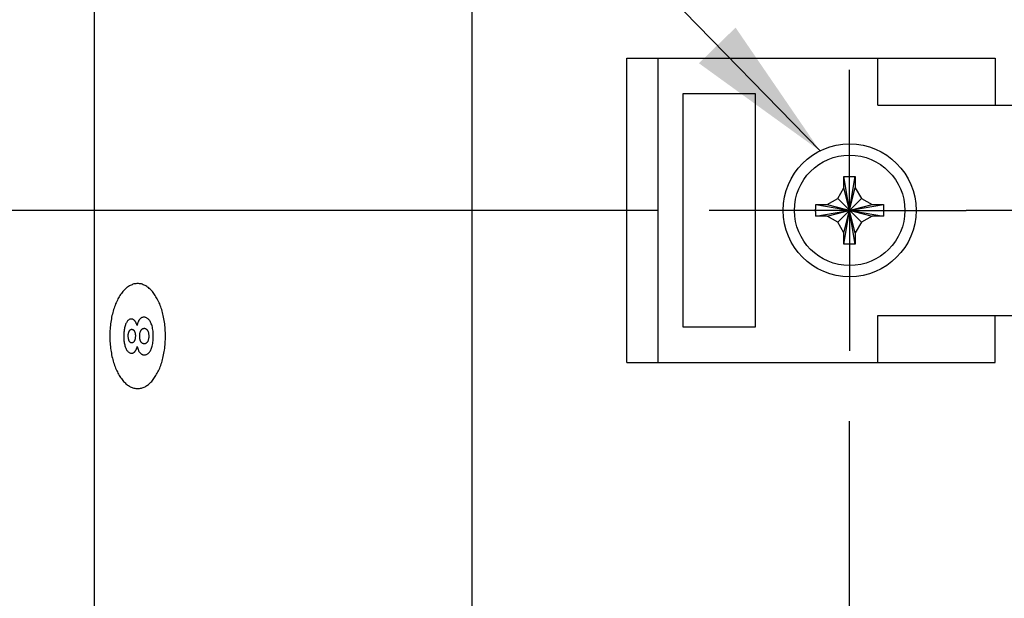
# Model space of a CAD drawing. Header units: inches. Extents: x 0 to 34, y 0 to 22.
# Tile 35 of 76: x 14.4 to 15.6, y 7.2 to 7.9. Entities that reach past the tile are written whole.
import ezdxf

# ---------------------------------------------------------------- set-up
doc = ezdxf.new("R2010")
doc.units = ezdxf.units.IN
doc.header["$LTSCALE"] = 1.87
doc.header["$MEASUREMENT"] = 0
doc.linetypes.add('CENTER', pattern=[0.6, 0.375, -0.075, 0.075, -0.075])
doc.layers.get('0').update_dxf_attribs({"linetype": 'CONTINUOUS'})
for name, color, linetype in [('DATUMCURVES', 7, 'CONTINUOUS'), ('DEFAULT_1', 7, 'CENTER'), ('DETAIL', 7, 'CONTINUOUS'), ('DIMENSIONS', 7, 'CONTINUOUS')]:
    doc.layers.add(name, color=color, linetype=linetype)
doc.styles.get("Standard").update_dxf_attribs({"font": 'txt', "width": 0.8})
doc.dimstyles.new('DIMSTYLE_3', dxfattribs={"dimtxt": 0.125, "dimasz": 0.18, "dimexe": 0.18, "dimexo": 0.0625, "dimgap": 0.09, "dimtad": 0, "dimtih": 1, "dimtoh": 1, "dimdec": 3, "dimlfac": 2, "dimzin": 4, "dimdsep": 46, "dimtxsty": 'STANDARD', "dimblk": '_FILLED', "dimblk1": '_FILLED', "dimblk2": '_FILLED', "dimcen": 0.09, "dimadec": 0, "dimazin": 0, "dimtp": 0.001, "dimtm": 0.001, "dimtfac": 1, "dimtdec": 3, "dimtofl": 0, "dimtmove": 0, "dimatfit": 3, "dimldrblk": '_FILLED', "dimfxl": 1, "dimtolj": 1, "dimtzin": 4, "dimarcsym": 0})

# ---------------------------------------------------------------- blocks, each defined once
blk = doc.blocks.new('_FILLED')
at = {"color": 0, "linetype": 'BYBLOCK'}
blk.add_solid([(0, 0), (-1, 0.1736), (-1, -0.1736)], dxfattribs=at)
blk = doc.blocks.new('*D31')
at = {"layer": 'DIMENSIONS', "color": 2, "linetype": 'CONTINUOUS'}
for p, q in [((15.1655, 7.6707), (13.5757, 7.6707)), ((13.7007, 7.6707), (13.7007, 5.7411)), ((13.7007, 3.3457), (13.7007, 5.3036)), ((15.1655, 3.3457), (13.5757, 3.3457))]:
    blk.add_line(p, q, dxfattribs=at)
at = {"layer": 'DIMENSIONS', "color": 2, "linetype": 'CONTINUOUS', "xscale": 0.18, "yscale": 0.18, "zscale": 0.18}
for p, rotation in [((13.7007, 7.6707), 90), ((13.7007, 3.3457), 270)]:
    blk.add_blockref('_FILLED', p, dxfattribs=dict(at, rotation=rotation))
at = {"layer": 'DIMENSIONS', "color": 2, "linetype": 'CONTINUOUS', "width": 0.8}
for s, p in [('8.650', (13.3007, 5.5536)), ('[', (13.3007, 5.3661)), (']', (14.0007, 5.3661)), ('219.71', (13.4007, 5.3661))]:
    blk.add_text(s, height=0.125, dxfattribs=at).set_placement(p)
blk = doc.blocks.new('FLAG_TRIANGLE_BL12', base_point=(13.6223, 8.6109))
at = {"layer": 'DETAIL', "color": 2, "linetype": 'CONTINUOUS'}
blk.add_line((15.3637, 7.7434), (13.9507, 9.1946), dxfattribs=at)
blk.add_solid([(15.2157, 7.8506), (15.3637, 7.7434), (15.2605, 7.8942)], dxfattribs=at)

msp = doc.modelspace()

# ---------------------------------------------------------------- linework, layer by layer
at = {"color": 7, "linetype": 'CONTINUOUS'}
for p, q in [((14.47667, 7.9852), (14.47667, 3.75791)), ((14.93795, 7.9852), (14.93795, 3.0312)), ((15.12742, 7.48445), (15.12742, 7.85695)), ((15.12742, 7.85695), (15.57767, 7.85695)), ((15.16588, 7.48445), (15.16588, 7.85695)), ((15.43456, 7.79945), (15.43456, 7.85695)), ((15.57767, 7.85695), (15.57767, 7.79945)), ((15.19588, 7.8132), (15.19588, 7.5282)), ((15.28488, 7.8132), (15.19588, 7.8132)), ((15.28488, 7.5282), (15.28488, 7.8132)), ((15.43456, 7.79945), (15.87542, 7.79945)), ((15.39292, 7.6982), (15.39292, 7.7116)), ((15.39294, 7.62934), (15.4069, 7.71205)), ((15.4069, 7.62934), (15.39294, 7.71205)), ((15.40692, 7.7116), (15.40692, 7.6982)), ((15.38542, 7.6852), (15.39292, 7.6982)), ((15.39292, 7.6432), (15.40692, 7.6982)), ((15.40692, 7.6432), (15.39292, 7.6982)), ((15.40692, 7.6982), (15.41442, 7.6852)), ((15.37242, 7.6777), (15.38542, 7.6852)), ((15.38542, 7.65619), (15.41442, 7.6852)), ((15.38542, 7.6852), (15.41442, 7.65619)), ((15.41442, 7.6852), (15.42742, 7.6777)), ((15.35857, 7.67767), (15.44127, 7.66372)), ((15.35857, 7.66372), (15.44127, 7.67767)), ((15.35901, 7.6777), (15.37242, 7.6777)), ((15.37242, 7.6777), (15.42742, 7.6637)), ((15.37242, 7.6637), (15.42742, 7.6777)), ((15.42742, 7.6777), (15.44083, 7.6777)), ((15.37242, 7.6637), (15.35901, 7.6637)), ((15.38542, 7.65619), (15.37242, 7.6637)), ((15.39292, 7.6432), (15.38542, 7.65619)), ((15.41442, 7.65619), (15.40692, 7.6432)), ((15.42742, 7.6637), (15.41442, 7.65619)), ((15.44083, 7.6637), (15.42742, 7.6637)), ((15.39292, 7.62979), (15.39292, 7.6432)), ((15.40692, 7.6432), (15.40692, 7.62979)), ((15.43456, 7.48445), (15.43456, 7.54195)), ((15.43456, 7.54195), (15.87542, 7.54195)), ((15.57767, 7.48445), (15.57767, 7.54195)), ((15.19588, 7.5282), (15.28488, 7.5282)), ((15.12742, 7.48445), (15.57767, 7.48445))]:
    msp.add_line(p, q, dxfattribs=at)
for radius in [0.08125, 0.0675]:
    msp.add_circle((15.39992, 7.6707), radius, dxfattribs=at)
for points, knots in [([(15.39292, 7.7116), (15.39292, 7.71168), (15.39293, 7.71183), (15.39294, 7.71198), (15.39294, 7.71205)], [0, 0, 0, 0, 0.4997501, 1, 1, 1, 1]), ([(15.39294, 7.71205), (15.39372, 7.71208), (15.39526, 7.71214), (15.39759, 7.71218), (15.39914, 7.7122), (15.39992, 7.7122)], [0, 0, 0, 0, 0.3315646, 0.6648496, 1, 1, 1, 1]), ([(15.39992, 7.7122), (15.4007, 7.7122), (15.40225, 7.71218), (15.40458, 7.71214), (15.40612, 7.71208), (15.4069, 7.71205)], [0, 0, 0, 0, 0.3350793, 0.6683532, 1, 1, 1, 1]), ([(15.4069, 7.71205), (15.4069, 7.71198), (15.40691, 7.71183), (15.40692, 7.71168), (15.40692, 7.7116)], [0, 0, 0, 0, 0.5002591, 1, 1, 1, 1]), ([(15.35857, 7.66372), (15.3585, 7.66527), (15.35841, 7.66837), (15.35841, 7.67302), (15.3585, 7.67612), (15.35857, 7.67767)], [0, 0, 0, 0, 0.332853, 0.6671471, 1, 1, 1, 1]), ([(15.35857, 7.67767), (15.35864, 7.67768), (15.35879, 7.67768), (15.35894, 7.67769), (15.35901, 7.6777)], [0, 0, 0, 0, 0.5002591, 1, 1, 1, 1]), ([(15.44083, 7.6777), (15.4409, 7.67769), (15.44105, 7.67768), (15.4412, 7.67768), (15.44127, 7.67767)], [0, 0, 0, 0, 0.4997501, 1, 1, 1, 1]), ([(15.44127, 7.67767), (15.44134, 7.67612), (15.44143, 7.67302), (15.44143, 7.66837), (15.44134, 7.66527), (15.44127, 7.66372)], [0, 0, 0, 0, 0.332853, 0.6671471, 1, 1, 1, 1]), ([(15.35901, 7.6637), (15.35894, 7.6637), (15.35879, 7.66371), (15.35864, 7.66372), (15.35857, 7.66372)], [0, 0, 0, 0, 0.4997506, 1, 1, 1, 1]), ([(15.44127, 7.66372), (15.4412, 7.66372), (15.44105, 7.66371), (15.4409, 7.6637), (15.44083, 7.6637)], [0, 0, 0, 0, 0.5001629, 1, 1, 1, 1]), ([(15.39294, 7.62934), (15.39294, 7.62942), (15.39293, 7.62957), (15.39292, 7.62972), (15.39292, 7.62979)], [0, 0, 0, 0, 0.5002591, 1, 1, 1, 1]), ([(15.39992, 7.6292), (15.39914, 7.6292), (15.39759, 7.62921), (15.39526, 7.62925), (15.39372, 7.62931), (15.39294, 7.62934)], [0, 0, 0, 0, 0.3350793, 0.6683532, 1, 1, 1, 1]), ([(15.4069, 7.62934), (15.40613, 7.62931), (15.40458, 7.62925), (15.40225, 7.62921), (15.4007, 7.6292), (15.39992, 7.6292)], [0, 0, 0, 0, 0.3315646, 0.6648496, 1, 1, 1, 1]), ([(15.40692, 7.62979), (15.40692, 7.62972), (15.40691, 7.62957), (15.4069, 7.62942), (15.4069, 7.62934)], [0, 0, 0, 0, 0.4997495, 1, 1, 1, 1])]:
    msp.add_open_spline(points, degree=3, knots=knots, dxfattribs=at)
at = {"layer": 'DATUMCURVES', "color": 40, "linetype": 'CONTINUOUS'}
for points in [[(14.51242, 7.57246, 1.34157), (14.51121, 7.57092, 1.33964), (14.51001, 7.56938, 1.33771), (14.5088, 7.56784, 1.33577)], [(14.51636, 7.57619, 1.34787), (14.51504, 7.57494, 1.34577), (14.51373, 7.5737, 1.34367), (14.51242, 7.57246, 1.34157)], [(14.52056, 7.57894, 1.35459), (14.51916, 7.57802, 1.35235), (14.51776, 7.57711, 1.35011), (14.51636, 7.57619, 1.34787)], [(14.52499, 7.58065, 1.36169), (14.52351, 7.58008, 1.35932), (14.52204, 7.57951, 1.35696), (14.52056, 7.57894, 1.35459)], [(14.52961, 7.58124, 1.36908), (14.52807, 7.58104, 1.36661), (14.52653, 7.58085, 1.36415), (14.52499, 7.58065, 1.36169)], [(14.53423, 7.58065, 1.37647), (14.53269, 7.58085, 1.37401), (14.53115, 7.58104, 1.37154), (14.52961, 7.58124, 1.36908)], [(14.53866, 7.57894, 1.38356), (14.53719, 7.57951, 1.3812), (14.53571, 7.58008, 1.37884), (14.53423, 7.58065, 1.37647)], [(14.54287, 7.57619, 1.39029), (14.54146, 7.57711, 1.38805), (14.54006, 7.57802, 1.38581), (14.53866, 7.57894, 1.38356)], [(14.5468, 7.57246, 1.39658), (14.54549, 7.5737, 1.39449), (14.54418, 7.57494, 1.39239), (14.54287, 7.57619, 1.39029)], [(14.55042, 7.56784, 1.40238), (14.54921, 7.56938, 1.40045), (14.54801, 7.57092, 1.39852), (14.5468, 7.57246, 1.39658)], [(14.50553, 7.56241, 1.33054), (14.50457, 7.56035, 1.329), (14.50361, 7.55829, 1.32746), (14.50265, 7.55623, 1.32593)], [(14.5088, 7.56784, 1.33577), (14.50771, 7.56603, 1.33403), (14.50662, 7.56422, 1.33228), (14.50553, 7.56241, 1.33054)], [(14.55369, 7.56241, 1.40762), (14.5526, 7.56422, 1.40587), (14.55151, 7.56603, 1.40413), (14.55042, 7.56784, 1.40238)], [(14.55657, 7.55623, 1.41223), (14.55561, 7.55829, 1.41069), (14.55465, 7.56035, 1.40915), (14.55369, 7.56241, 1.40762)], [(14.5002, 7.54939, 1.32201), (14.49954, 7.54692, 1.32096), (14.49888, 7.54445, 1.3199), (14.49822, 7.54197, 1.31885)], [(14.50265, 7.55623, 1.32593), (14.50183, 7.55395, 1.32462), (14.50101, 7.55167, 1.32332), (14.5002, 7.54939, 1.32201)], [(14.55902, 7.54939, 1.41614), (14.5582, 7.55167, 1.41484), (14.55739, 7.55395, 1.41353), (14.55657, 7.55623, 1.41223)], [(14.56099, 7.54197, 1.4193), (14.56034, 7.54445, 1.41825), (14.55968, 7.54692, 1.4172), (14.55902, 7.54939, 1.41614)], [(14.49822, 7.54197, 1.31885), (14.49774, 7.53933, 1.31807), (14.49725, 7.53668, 1.31729), (14.49676, 7.53404, 1.31651)], [(14.51724, 7.5354, 1.34929), (14.51692, 7.53495, 1.34877), (14.51659, 7.5345, 1.34825), (14.51627, 7.53406, 1.34772)], [(14.5183, 7.53645, 1.35097), (14.51795, 7.5361, 1.35041), (14.51759, 7.53575, 1.34985), (14.51724, 7.5354, 1.34929)], [(14.51941, 7.5372, 1.35275), (14.51904, 7.53695, 1.35216), (14.51867, 7.5367, 1.35157), (14.5183, 7.53645, 1.35097)], [(14.52057, 7.53766, 1.35461), (14.52018, 7.53751, 1.35399), (14.5198, 7.53736, 1.35337), (14.51941, 7.5372, 1.35275)], [(14.52177, 7.53781, 1.35653), (14.52137, 7.53776, 1.35589), (14.52097, 7.53771, 1.35525), (14.52057, 7.53766, 1.35461)], [(14.52251, 7.53776, 1.35772), (14.52226, 7.53778, 1.35732), (14.52202, 7.53779, 1.35693), (14.52177, 7.53781, 1.35653)], [(14.52324, 7.53761, 1.35888), (14.52299, 7.53766, 1.35849), (14.52275, 7.53771, 1.35811), (14.52251, 7.53776, 1.35772)], [(14.52394, 7.53736, 1.36), (14.5237, 7.53744, 1.35962), (14.52347, 7.53753, 1.35925), (14.52324, 7.53761, 1.35888)], [(14.52461, 7.537, 1.36108), (14.52438, 7.53712, 1.36072), (14.52416, 7.53724, 1.36036), (14.52394, 7.53736, 1.36)], [(14.52526, 7.53653, 1.36211), (14.52504, 7.53669, 1.36177), (14.52483, 7.53684, 1.36142), (14.52461, 7.537, 1.36108)], [(14.52588, 7.53596, 1.3631), (14.52567, 7.53615, 1.36277), (14.52546, 7.53634, 1.36244), (14.52526, 7.53653, 1.36211)], [(14.52646, 7.53526, 1.36404), (14.52627, 7.53549, 1.36373), (14.52607, 7.53573, 1.36341), (14.52588, 7.53596, 1.3631)], [(14.52701, 7.53446, 1.36492), (14.52683, 7.53473, 1.36463), (14.52665, 7.535, 1.36433), (14.52646, 7.53526, 1.36404)], [(14.52753, 7.53353, 1.36575), (14.52736, 7.53384, 1.36547), (14.52719, 7.53415, 1.3652), (14.52701, 7.53446, 1.36492)], [(14.53077, 7.53544, 1.37093), (14.53059, 7.53505, 1.37065), (14.53041, 7.53466, 1.37036), (14.53023, 7.53427, 1.37007)], [(14.53136, 7.53648, 1.37187), (14.53116, 7.53614, 1.37156), (14.53097, 7.53579, 1.37125), (14.53077, 7.53544, 1.37093)], [(14.532, 7.5374, 1.3729), (14.53179, 7.53709, 1.37256), (14.53157, 7.53679, 1.37222), (14.53136, 7.53648, 1.37187)], [(14.5327, 7.53818, 1.37403), (14.53247, 7.53792, 1.37365), (14.53223, 7.53766, 1.37328), (14.532, 7.5374, 1.3729)], [(14.53347, 7.53882, 1.37526), (14.53322, 7.5386, 1.37485), (14.53296, 7.53839, 1.37444), (14.5327, 7.53818, 1.37403)], [(14.53432, 7.53932, 1.37661), (14.53403, 7.53916, 1.37616), (14.53375, 7.53899, 1.37571), (14.53347, 7.53882, 1.37526)], [(14.53524, 7.53969, 1.37808), (14.53493, 7.53957, 1.37759), (14.53462, 7.53944, 1.3771), (14.53432, 7.53932, 1.37661)], [(14.53625, 7.53991, 1.3797), (14.53591, 7.53983, 1.37916), (14.53557, 7.53976, 1.37862), (14.53524, 7.53969, 1.37808)], [(14.53734, 7.53998, 1.38146), (14.53698, 7.53996, 1.38087), (14.53661, 7.53993, 1.38028), (14.53625, 7.53991, 1.3797)], [(14.53851, 7.53986, 1.38333), (14.53812, 7.5399, 1.3827), (14.53773, 7.53994, 1.38208), (14.53734, 7.53998, 1.38146)], [(14.53975, 7.5395, 1.38531), (14.53934, 7.53962, 1.38465), (14.53893, 7.53974, 1.38399), (14.53851, 7.53986, 1.38333)], [(14.54103, 7.53885, 1.38735), (14.5406, 7.53907, 1.38667), (14.54018, 7.53928, 1.38599), (14.53975, 7.5395, 1.38531)], [(14.54231, 7.53792, 1.3894), (14.54188, 7.53823, 1.38872), (14.54146, 7.53854, 1.38804), (14.54103, 7.53885, 1.38735)], [(14.54356, 7.53666, 1.3914), (14.54314, 7.53708, 1.39073), (14.54273, 7.5375, 1.39007), (14.54231, 7.53792, 1.3894)], [(14.54475, 7.53506, 1.39331), (14.54435, 7.53559, 1.39267), (14.54396, 7.53612, 1.39204), (14.54356, 7.53666, 1.3914)], [(14.54585, 7.53309, 1.39506), (14.54548, 7.53374, 1.39447), (14.54511, 7.5344, 1.39389), (14.54475, 7.53506, 1.39331)], [(14.56245, 7.53404, 1.42164), (14.56197, 7.53668, 1.42086), (14.56148, 7.53933, 1.42008), (14.56099, 7.54197, 1.4193)], [(14.49586, 7.52568, 1.31506), (14.49575, 7.52277, 1.3149), (14.49565, 7.51986, 1.31473), (14.49555, 7.51696, 1.31456)], [(14.49676, 7.53404, 1.31651), (14.49646, 7.53125, 1.31603), (14.49616, 7.52846, 1.31555), (14.49586, 7.52568, 1.31506)], [(14.51296, 7.52304, 1.34243), (14.51288, 7.52202, 1.3423), (14.51279, 7.52101, 1.34216), (14.51271, 7.52, 1.34203)], [(14.51337, 7.52581, 1.34308), (14.51323, 7.52488, 1.34287), (14.5131, 7.52396, 1.34265), (14.51296, 7.52304, 1.34243)], [(14.51392, 7.52829, 1.34396), (14.51373, 7.52746, 1.34367), (14.51355, 7.52664, 1.34338), (14.51337, 7.52581, 1.34308)], [(14.51459, 7.5305, 1.34504), (14.51436, 7.52977, 1.34468), (14.51414, 7.52903, 1.34432), (14.51392, 7.52829, 1.34396)], [(14.51538, 7.53242, 1.3463), (14.51511, 7.53178, 1.34588), (14.51485, 7.53114, 1.34546), (14.51459, 7.5305, 1.34504)], [(14.51627, 7.53406, 1.34772), (14.51597, 7.53351, 1.34725), (14.51567, 7.53297, 1.34678), (14.51538, 7.53242, 1.3463)], [(14.51898, 7.52222, 1.35207), (14.5191, 7.52246, 1.35225), (14.51921, 7.52271, 1.35244), (14.51933, 7.52296, 1.35262)], [(14.51933, 7.52296, 1.35262), (14.51946, 7.52318, 1.35284), (14.5196, 7.52339, 1.35306), (14.51973, 7.52361, 1.35327)], [(14.51973, 7.52361, 1.35327), (14.51989, 7.5238, 1.35352), (14.52004, 7.52398, 1.35376), (14.52019, 7.52417, 1.354)], [(14.52019, 7.52417, 1.354), (14.52036, 7.52432, 1.35428), (14.52053, 7.52446, 1.35455), (14.5207, 7.52461, 1.35482)], [(14.5207, 7.52461, 1.35482), (14.52088, 7.52473, 1.35511), (14.52107, 7.52484, 1.35541), (14.52126, 7.52495, 1.35571)], [(14.52126, 7.52495, 1.35571), (14.52146, 7.52502, 1.35603), (14.52166, 7.52508, 1.35635), (14.52186, 7.52515, 1.35667)], [(14.52186, 7.52515, 1.35667), (14.52207, 7.52518, 1.35702), (14.52229, 7.5252, 1.35736), (14.5225, 7.52522, 1.3577)], [(14.5225, 7.52522, 1.3577), (14.52271, 7.5252, 1.35803), (14.52291, 7.52518, 1.35836), (14.52312, 7.52516, 1.35869)], [(14.52312, 7.52516, 1.35869), (14.52331, 7.5251, 1.359), (14.52351, 7.52504, 1.35931), (14.5237, 7.52498, 1.35962)], [(14.5237, 7.52498, 1.35962), (14.52388, 7.52488, 1.35991), (14.52407, 7.52478, 1.3602), (14.52425, 7.52467, 1.3605)], [(14.52425, 7.52467, 1.3605), (14.52442, 7.52453, 1.36077), (14.52458, 7.52439, 1.36103), (14.52475, 7.52425, 1.3613)], [(14.52475, 7.52425, 1.3613), (14.52491, 7.52408, 1.36155), (14.52506, 7.5239, 1.36179), (14.52521, 7.52372, 1.36204)], [(14.52521, 7.52372, 1.36204), (14.52535, 7.52351, 1.36226), (14.52549, 7.52329, 1.36248), (14.52562, 7.52308, 1.3627)], [(14.52562, 7.52308, 1.3627), (14.52574, 7.52283, 1.36289), (14.52586, 7.52258, 1.36308), (14.52598, 7.52233, 1.36327)], [(14.52801, 7.53248, 1.36651), (14.52785, 7.53283, 1.36626), (14.52769, 7.53318, 1.366), (14.52753, 7.53353, 1.36575)], [(14.52844, 7.53131, 1.36721), (14.5283, 7.5317, 1.36698), (14.52815, 7.53209, 1.36675), (14.52801, 7.53248, 1.36651)], [(14.52884, 7.53001, 1.36784), (14.52871, 7.53044, 1.36763), (14.52858, 7.53088, 1.36742), (14.52844, 7.53131, 1.36721)], [(14.52927, 7.53155, 1.36853), (14.52913, 7.53104, 1.3683), (14.52898, 7.53053, 1.36807), (14.52884, 7.53001, 1.36784)], [(14.52973, 7.53297, 1.36927), (14.52958, 7.5325, 1.36903), (14.52942, 7.53203, 1.36878), (14.52927, 7.53155, 1.36853)], [(14.53023, 7.53427, 1.37007), (14.53006, 7.53384, 1.3698), (14.5299, 7.53341, 1.36954), (14.52973, 7.53297, 1.36927)], [(14.53262, 7.52133, 1.37389), (14.53274, 7.52172, 1.37409), (14.53286, 7.52211, 1.37429), (14.53299, 7.52249, 1.37448)], [(14.53299, 7.52249, 1.37448), (14.53313, 7.52283, 1.37472), (14.53328, 7.52316, 1.37496), (14.53343, 7.52349, 1.37519)], [(14.53343, 7.52349, 1.37519), (14.5336, 7.52377, 1.37546), (14.53377, 7.52404, 1.37573), (14.53394, 7.52432, 1.37601)], [(14.53394, 7.52432, 1.37601), (14.53413, 7.52455, 1.3763), (14.53431, 7.52478, 1.3766), (14.5345, 7.52501, 1.3769)], [(14.5345, 7.52501, 1.3769), (14.5347, 7.52519, 1.37722), (14.5349, 7.52537, 1.37754), (14.5351, 7.52555, 1.37786)], [(14.5351, 7.52555, 1.37786), (14.53531, 7.52568, 1.3782), (14.53552, 7.52582, 1.37853), (14.53573, 7.52595, 1.37887)], [(14.53573, 7.52595, 1.37887), (14.53594, 7.52605, 1.37921), (14.53615, 7.52614, 1.37955), (14.53637, 7.52623, 1.37989)], [(14.53637, 7.52623, 1.37989), (14.53658, 7.52629, 1.38024), (14.5368, 7.52634, 1.38058), (14.53701, 7.52639, 1.38092)], [(14.53701, 7.52639, 1.38092), (14.53722, 7.52641, 1.38126), (14.53744, 7.52643, 1.3816), (14.53765, 7.52644, 1.38194)], [(14.53765, 7.52644, 1.38194), (14.53785, 7.52643, 1.38227), (14.53806, 7.52641, 1.38261), (14.53827, 7.52639, 1.38294)], [(14.53827, 7.52639, 1.38294), (14.53848, 7.52633, 1.38328), (14.5387, 7.52628, 1.38362), (14.53891, 7.52622, 1.38396)], [(14.53891, 7.52622, 1.38396), (14.53913, 7.52612, 1.38431), (14.53934, 7.52603, 1.38465), (14.53955, 7.52593, 1.38499)], [(14.53955, 7.52593, 1.38499), (14.53976, 7.52579, 1.38533), (14.53997, 7.52565, 1.38566), (14.54019, 7.52552, 1.386)], [(14.54019, 7.52552, 1.386), (14.54039, 7.52533, 1.38633), (14.54059, 7.52515, 1.38665), (14.54079, 7.52497, 1.38697)], [(14.54079, 7.52497, 1.38697), (14.54098, 7.52474, 1.38728), (14.54117, 7.52452, 1.38758), (14.54136, 7.52429, 1.38788)], [(14.54136, 7.52429, 1.38788), (14.54153, 7.52401, 1.38816), (14.54171, 7.52374, 1.38844), (14.54188, 7.52347, 1.38871)], [(14.54188, 7.52347, 1.38871), (14.54203, 7.52314, 1.38895), (14.54218, 7.52282, 1.3892), (14.54233, 7.52249, 1.38944)], [(14.54233, 7.52249, 1.38944), (14.54246, 7.52212, 1.38964), (14.54258, 7.52175, 1.38984), (14.54271, 7.52137, 1.39004)], [(14.54681, 7.53073, 1.39661), (14.54649, 7.53152, 1.39609), (14.54617, 7.5323, 1.39558), (14.54585, 7.53309, 1.39506)], [(14.54763, 7.52796, 1.39791), (14.54736, 7.52888, 1.39748), (14.54709, 7.52981, 1.39704), (14.54681, 7.53073, 1.39661)], [(14.54825, 7.52475, 1.3989), (14.54804, 7.52582, 1.39857), (14.54783, 7.52689, 1.39824), (14.54763, 7.52796, 1.39791)], [(14.54864, 7.52109, 1.39953), (14.54851, 7.52231, 1.39932), (14.54838, 7.52353, 1.39911), (14.54825, 7.52475, 1.3989)], [(14.56336, 7.52568, 1.42309), (14.56306, 7.52846, 1.42261), (14.56276, 7.53125, 1.42212), (14.56245, 7.53404, 1.42164)], [(14.56367, 7.51696, 1.42359), (14.56357, 7.51986, 1.42342), (14.56346, 7.52277, 1.42326), (14.56336, 7.52568, 1.42309)], [(14.49555, 7.51696, 1.31456), (14.49565, 7.51405, 1.31473), (14.49575, 7.51114, 1.3149), (14.49586, 7.50824, 1.31506)], [(14.51271, 7.52, 1.34203), (14.51268, 7.51889, 1.34198), (14.51265, 7.51778, 1.34193), (14.51262, 7.51668, 1.34189)], [(14.51262, 7.51668, 1.34189), (14.51264, 7.51573, 1.34193), (14.51267, 7.51478, 1.34197), (14.51269, 7.51383, 1.34201)], [(14.51269, 7.51383, 1.34201), (14.51277, 7.51292, 1.34212), (14.51284, 7.51201, 1.34224), (14.51291, 7.5111, 1.34236)], [(14.51291, 7.5111, 1.34236), (14.51304, 7.51024, 1.34255), (14.51316, 7.50938, 1.34275), (14.51328, 7.50853, 1.34294)], [(14.51815, 7.51753, 1.35074), (14.51817, 7.51787, 1.35076), (14.51818, 7.51822, 1.35078), (14.51819, 7.51856, 1.3508)], [(14.51819, 7.51611, 1.3508), (14.51818, 7.51658, 1.35078), (14.51817, 7.51705, 1.35076), (14.51815, 7.51753, 1.35074)], [(14.51819, 7.51856, 1.3508), (14.51822, 7.5189, 1.35085), (14.51826, 7.51923, 1.35091), (14.51829, 7.51956, 1.35096)], [(14.5183, 7.5148, 1.35097), (14.51826, 7.51524, 1.35092), (14.51823, 7.51567, 1.35086), (14.51819, 7.51611, 1.3508)], [(14.51829, 7.51956, 1.35096), (14.51835, 7.51988, 1.35105), (14.5184, 7.52019, 1.35114), (14.51846, 7.52051, 1.35123)], [(14.51847, 7.51362, 1.35125), (14.51841, 7.51402, 1.35116), (14.51836, 7.51441, 1.35107), (14.5183, 7.5148, 1.35097)], [(14.51846, 7.52051, 1.35123), (14.51854, 7.52081, 1.35135), (14.51861, 7.5211, 1.35148), (14.51869, 7.5214, 1.3516)], [(14.51871, 7.51256, 1.35164), (14.51863, 7.51291, 1.35151), (14.51855, 7.51327, 1.35138), (14.51847, 7.51362, 1.35125)], [(14.51869, 7.5214, 1.3516), (14.51879, 7.52167, 1.35176), (14.51888, 7.52194, 1.35191), (14.51898, 7.52222, 1.35207)], [(14.51901, 7.51162, 1.35212), (14.51891, 7.51193, 1.35196), (14.51881, 7.51225, 1.3518), (14.51871, 7.51256, 1.35164)], [(14.51937, 7.5108, 1.35269), (14.51925, 7.51107, 1.3525), (14.51913, 7.51135, 1.35231), (14.51901, 7.51162, 1.35212)], [(14.51978, 7.51011, 1.35334), (14.51964, 7.51034, 1.35312), (14.5195, 7.51057, 1.3529), (14.51937, 7.5108, 1.35269)], [(14.52546, 7.51067, 1.36243), (14.52531, 7.51045, 1.3622), (14.52517, 7.51024, 1.36197), (14.52502, 7.51002, 1.36173)], [(14.52585, 7.51145, 1.36305), (14.52572, 7.51119, 1.36285), (14.52559, 7.51093, 1.36264), (14.52546, 7.51067, 1.36243)], [(14.52618, 7.51234, 1.3636), (14.52607, 7.51204, 1.36342), (14.52596, 7.51174, 1.36323), (14.52585, 7.51145, 1.36305)], [(14.52598, 7.52233, 1.36327), (14.52608, 7.52204, 1.36343), (14.52618, 7.52175, 1.36359), (14.52628, 7.52147, 1.36376)], [(14.52646, 7.51335, 1.36404), (14.52637, 7.51301, 1.36389), (14.52628, 7.51267, 1.36374), (14.52618, 7.51234, 1.3636)], [(14.52628, 7.52147, 1.36376), (14.52637, 7.52115, 1.36389), (14.52645, 7.52083, 1.36401), (14.52653, 7.52051, 1.36414)], [(14.52667, 7.51447, 1.36438), (14.5266, 7.5141, 1.36427), (14.52653, 7.51372, 1.36415), (14.52646, 7.51335, 1.36404)], [(14.52653, 7.52051, 1.36414), (14.52659, 7.52016, 1.36424), (14.52664, 7.51981, 1.36433), (14.5267, 7.51946, 1.36443)], [(14.5268, 7.51571, 1.36459), (14.52676, 7.51529, 1.36452), (14.52672, 7.51488, 1.36445), (14.52667, 7.51447, 1.36438)], [(14.5267, 7.51946, 1.36443), (14.52674, 7.51907, 1.36449), (14.52678, 7.51869, 1.36454), (14.52681, 7.5183, 1.3646)], [(14.52685, 7.51706, 1.36466), (14.52684, 7.51661, 1.36464), (14.52682, 7.51616, 1.36461), (14.5268, 7.51571, 1.36459)], [(14.52681, 7.5183, 1.3646), (14.52683, 7.51789, 1.36462), (14.52684, 7.51747, 1.36464), (14.52685, 7.51706, 1.36466)], [(14.53211, 7.51675, 1.37307), (14.53213, 7.51733, 1.3731), (14.53215, 7.5179, 1.37314), (14.53217, 7.51847, 1.37317)], [(14.53214, 7.51557, 1.37313), (14.53213, 7.51597, 1.37311), (14.53212, 7.51636, 1.37309), (14.53211, 7.51675, 1.37307)], [(14.53224, 7.51441, 1.37329), (14.53221, 7.5148, 1.37324), (14.53217, 7.51519, 1.37318), (14.53214, 7.51557, 1.37313)], [(14.53217, 7.51847, 1.37317), (14.53222, 7.51898, 1.37326), (14.53228, 7.51949, 1.37336), (14.53234, 7.51999, 1.37345)], [(14.53242, 7.51329, 1.37358), (14.53236, 7.51366, 1.37348), (14.5323, 7.51404, 1.37339), (14.53224, 7.51441, 1.37329)], [(14.53234, 7.51999, 1.37345), (14.53243, 7.52044, 1.3736), (14.53253, 7.52089, 1.37375), (14.53262, 7.52133, 1.37389)], [(14.53267, 7.51222, 1.37398), (14.53259, 7.51258, 1.37385), (14.53251, 7.51294, 1.37371), (14.53242, 7.51329, 1.37358)], [(14.533, 7.51122, 1.37451), (14.53289, 7.51156, 1.37433), (14.53278, 7.51189, 1.37416), (14.53267, 7.51222, 1.37398)], [(14.53341, 7.51031, 1.37516), (14.53327, 7.51061, 1.37494), (14.53314, 7.51092, 1.37472), (14.533, 7.51122, 1.37451)], [(14.54215, 7.51088, 1.38914), (14.542, 7.51059, 1.3889), (14.54184, 7.51029, 1.38866), (14.54169, 7.50999, 1.38841)], [(14.54253, 7.51189, 1.38976), (14.5424, 7.51155, 1.38955), (14.54228, 7.51122, 1.38935), (14.54215, 7.51088, 1.38914)], [(14.54283, 7.51301, 1.39024), (14.54273, 7.51264, 1.39008), (14.54263, 7.51226, 1.38992), (14.54253, 7.51189, 1.38976)], [(14.54271, 7.52137, 1.39004), (14.5428, 7.52094, 1.39019), (14.5429, 7.52052, 1.39034), (14.54299, 7.52009, 1.3905)], [(14.54306, 7.51425, 1.3906), (14.54298, 7.51384, 1.39048), (14.54291, 7.51343, 1.39036), (14.54283, 7.51301, 1.39024)], [(14.54299, 7.52009, 1.3905), (14.54305, 7.51961, 1.39059), (14.54311, 7.51913, 1.39069), (14.54317, 7.51865, 1.39079)], [(14.54319, 7.51559, 1.39081), (14.54315, 7.51514, 1.39074), (14.5431, 7.5147, 1.39067), (14.54306, 7.51425, 1.3906)], [(14.54317, 7.51865, 1.39079), (14.5432, 7.51811, 1.39082), (14.54322, 7.51757, 1.39085), (14.54324, 7.51703, 1.39089)], [(14.54324, 7.51703, 1.39089), (14.54322, 7.51655, 1.39086), (14.54321, 7.51607, 1.39084), (14.54319, 7.51559, 1.39081)], [(14.54832, 7.50929, 1.39902), (14.54843, 7.51049, 1.3992), (14.54855, 7.51169, 1.39938), (14.54866, 7.51289, 1.39957)], [(14.54878, 7.51694, 1.39976), (14.54873, 7.51832, 1.39968), (14.54869, 7.51971, 1.39961), (14.54864, 7.52109, 1.39953)], [(14.54866, 7.51289, 1.39957), (14.5487, 7.51424, 1.39963), (14.54874, 7.51559, 1.39969), (14.54878, 7.51694, 1.39976)], [(14.56336, 7.50824, 1.42309), (14.56346, 7.51114, 1.42326), (14.56357, 7.51405, 1.42342), (14.56367, 7.51696, 1.42359)], [(14.49586, 7.50824, 1.31506), (14.49616, 7.50545, 1.31555), (14.49646, 7.50266, 1.31603), (14.49676, 7.49987, 1.31651)], [(14.49676, 7.49987, 1.31651), (14.49725, 7.49723, 1.31729), (14.49774, 7.49459, 1.31807), (14.49822, 7.49194, 1.31885)], [(14.51328, 7.50853, 1.34294), (14.51344, 7.50773, 1.34321), (14.51361, 7.50693, 1.34347), (14.51378, 7.50613, 1.34374)], [(14.51378, 7.50613, 1.34374), (14.51399, 7.50539, 1.34408), (14.5142, 7.50466, 1.34442), (14.51441, 7.50392, 1.34476)], [(14.51441, 7.50392, 1.34476), (14.51467, 7.50326, 1.34516), (14.51492, 7.5026, 1.34557), (14.51517, 7.50194, 1.34598)], [(14.51517, 7.50194, 1.34598), (14.51547, 7.50136, 1.34645), (14.51577, 7.50078, 1.34692), (14.51606, 7.5002, 1.3474)], [(14.51606, 7.5002, 1.3474), (14.5164, 7.4997, 1.34793), (14.51673, 7.49921, 1.34847), (14.51707, 7.49872, 1.34901)], [(14.51707, 7.49872, 1.34901), (14.51744, 7.49832, 1.34961), (14.51782, 7.49793, 1.3502), (14.51819, 7.49753, 1.3508)], [(14.52024, 7.50953, 1.35408), (14.52008, 7.50973, 1.35383), (14.51993, 7.50992, 1.35359), (14.51978, 7.51011, 1.35334)], [(14.52074, 7.50909, 1.35489), (14.52057, 7.50924, 1.35462), (14.5204, 7.50939, 1.35435), (14.52024, 7.50953, 1.35408)], [(14.52129, 7.50877, 1.35576), (14.52111, 7.50888, 1.35547), (14.52092, 7.50898, 1.35518), (14.52074, 7.50909, 1.35489)], [(14.52188, 7.50858, 1.3567), (14.52168, 7.50864, 1.35639), (14.52149, 7.50871, 1.35608), (14.52129, 7.50877, 1.35576)], [(14.5225, 7.50851, 1.3577), (14.52229, 7.50854, 1.35737), (14.52209, 7.50856, 1.35704), (14.52188, 7.50858, 1.3567)], [(14.52302, 7.50857, 1.35854), (14.52285, 7.50855, 1.35826), (14.52268, 7.50853, 1.35798), (14.5225, 7.50851, 1.3577)], [(14.52355, 7.50876, 1.35937), (14.52337, 7.5087, 1.35909), (14.5232, 7.50863, 1.35882), (14.52302, 7.50857, 1.35854)], [(14.52406, 7.50906, 1.36019), (14.52389, 7.50896, 1.35992), (14.52372, 7.50886, 1.35965), (14.52355, 7.50876, 1.35937)], [(14.52455, 7.50948, 1.36098), (14.52439, 7.50934, 1.36072), (14.52422, 7.5092, 1.36046), (14.52406, 7.50906, 1.36019)], [(14.52502, 7.51002, 1.36173), (14.52487, 7.50984, 1.36148), (14.52471, 7.50966, 1.36123), (14.52455, 7.50948, 1.36098)], [(14.52635, 7.49799, 1.36386), (14.52653, 7.49824, 1.36416), (14.52672, 7.49849, 1.36445), (14.5269, 7.49873, 1.36474)], [(14.5269, 7.49873, 1.36474), (14.52707, 7.49901, 1.36501), (14.52724, 7.49929, 1.36529), (14.52741, 7.49957, 1.36556)], [(14.52741, 7.49957, 1.36556), (14.52757, 7.49989, 1.36581), (14.52773, 7.50021, 1.36606), (14.52788, 7.50052, 1.36631)], [(14.52788, 7.50052, 1.36631), (14.52803, 7.50088, 1.36655), (14.52817, 7.50123, 1.36678), (14.52832, 7.50158, 1.36701)], [(14.52832, 7.50158, 1.36701), (14.52845, 7.50197, 1.36722), (14.52858, 7.50235, 1.36743), (14.52872, 7.50274, 1.36765)], [(14.52872, 7.50274, 1.36765), (14.52884, 7.50316, 1.36784), (14.52896, 7.50358, 1.36803), (14.52908, 7.504, 1.36823)], [(14.52908, 7.504, 1.36823), (14.5293, 7.50323, 1.36858), (14.52952, 7.50246, 1.36894), (14.52974, 7.50168, 1.36929)], [(14.52974, 7.50168, 1.36929), (14.52999, 7.50104, 1.36968), (14.53023, 7.50039, 1.37008), (14.53048, 7.49974, 1.37047)], [(14.53048, 7.49974, 1.37047), (14.53074, 7.49922, 1.37089), (14.53101, 7.49869, 1.37132), (14.53127, 7.49816, 1.37174)], [(14.53389, 7.50949, 1.37593), (14.53373, 7.50976, 1.37568), (14.53357, 7.51004, 1.37542), (14.53341, 7.51031, 1.37516)], [(14.53446, 7.50879, 1.37684), (14.53427, 7.50902, 1.37654), (14.53408, 7.50926, 1.37624), (14.53389, 7.50949, 1.37593)], [(14.53512, 7.50822, 1.37789), (14.5349, 7.50841, 1.37754), (14.53468, 7.5086, 1.37719), (14.53446, 7.50879, 1.37684)], [(14.53585, 7.50779, 1.37907), (14.53561, 7.50793, 1.37868), (14.53536, 7.50807, 1.37828), (14.53512, 7.50822, 1.37789)], [(14.53668, 7.50752, 1.38039), (14.5364, 7.50761, 1.37995), (14.53613, 7.5077, 1.37951), (14.53585, 7.50779, 1.37907)], [(14.5376, 7.50743, 1.38186), (14.53729, 7.50746, 1.38137), (14.53699, 7.50749, 1.38088), (14.53668, 7.50752, 1.38039)], [(14.53842, 7.5075, 1.38318), (14.53815, 7.50748, 1.38274), (14.53787, 7.50745, 1.3823), (14.5376, 7.50743, 1.38186)], [(14.53919, 7.50773, 1.38442), (14.53894, 7.50765, 1.384), (14.53868, 7.50758, 1.38359), (14.53842, 7.5075, 1.38318)], [(14.53991, 7.50809, 1.38556), (14.53967, 7.50797, 1.38518), (14.53943, 7.50785, 1.3848), (14.53919, 7.50773, 1.38442)], [(14.54057, 7.50859, 1.38662), (14.54035, 7.50842, 1.38627), (14.54013, 7.50826, 1.38591), (14.53991, 7.50809, 1.38556)], [(14.54116, 7.50923, 1.38757), (14.54097, 7.50902, 1.38725), (14.54077, 7.5088, 1.38693), (14.54057, 7.50859, 1.38662)], [(14.54169, 7.50999, 1.38841), (14.54152, 7.50974, 1.38813), (14.54134, 7.50948, 1.38785), (14.54116, 7.50923, 1.38757)], [(14.54415, 7.49736, 1.39234), (14.54451, 7.4979, 1.39292), (14.54487, 7.49845, 1.3935), (14.54523, 7.49899, 1.39408)], [(14.54523, 7.49899, 1.39408), (14.54556, 7.49966, 1.3946), (14.54589, 7.50032, 1.39513), (14.54621, 7.50099, 1.39565)], [(14.54621, 7.50099, 1.39565), (14.5465, 7.50178, 1.39611), (14.54679, 7.50257, 1.39657), (14.54707, 7.50335, 1.39703)], [(14.54707, 7.50335, 1.39703), (14.54731, 7.50427, 1.39741), (14.54755, 7.50519, 1.39778), (14.54778, 7.50611, 1.39816)], [(14.54778, 7.50611, 1.39816), (14.54796, 7.50717, 1.39845), (14.54814, 7.50823, 1.39874), (14.54832, 7.50929, 1.39902)], [(14.56099, 7.49194, 1.4193), (14.56148, 7.49459, 1.42008), (14.56197, 7.49723, 1.42086), (14.56245, 7.49987, 1.42164)], [(14.56245, 7.49987, 1.42164), (14.56276, 7.50266, 1.42212), (14.56306, 7.50545, 1.42261), (14.56336, 7.50824, 1.42309)], [(14.49822, 7.49194, 1.31885), (14.49888, 7.48947, 1.3199), (14.49954, 7.48699, 1.32096), (14.5002, 7.48452, 1.32201)], [(14.51819, 7.49753, 1.3508), (14.5186, 7.49724, 1.35146), (14.51901, 7.49695, 1.35212), (14.51943, 7.49666, 1.35278)], [(14.51943, 7.49666, 1.35278), (14.51987, 7.49648, 1.35349), (14.52032, 7.49629, 1.35421), (14.52077, 7.49611, 1.35493)], [(14.52077, 7.49611, 1.35493), (14.52125, 7.49605, 1.3557), (14.52173, 7.49599, 1.35647), (14.52221, 7.49593, 1.35724)], [(14.52221, 7.49593, 1.35724), (14.52248, 7.49595, 1.35766), (14.52274, 7.49597, 1.35808), (14.52301, 7.49599, 1.35851)], [(14.52301, 7.49599, 1.35851), (14.52326, 7.49604, 1.35891), (14.52351, 7.4961, 1.35931), (14.52376, 7.49616, 1.35971)], [(14.52376, 7.49616, 1.35971), (14.52399, 7.49626, 1.36009), (14.52423, 7.49635, 1.36047), (14.52447, 7.49645, 1.36085)], [(14.52447, 7.49645, 1.36085), (14.52469, 7.49658, 1.3612), (14.52491, 7.49672, 1.36156), (14.52514, 7.49685, 1.36192)], [(14.52514, 7.49685, 1.36192), (14.52534, 7.49703, 1.36225), (14.52555, 7.4972, 1.36259), (14.52576, 7.49737, 1.36292)], [(14.52576, 7.49737, 1.36292), (14.52596, 7.49758, 1.36324), (14.52616, 7.49779, 1.36355), (14.52635, 7.49799, 1.36386)], [(14.53127, 7.49816, 1.37174), (14.53155, 7.49774, 1.37218), (14.53183, 7.49731, 1.37263), (14.53211, 7.49689, 1.37307)], [(14.53211, 7.49689, 1.37307), (14.53239, 7.49656, 1.37353), (14.53268, 7.49623, 1.37399), (14.53296, 7.4959, 1.37444)], [(14.53296, 7.4959, 1.37444), (14.53325, 7.49565, 1.3749), (14.53353, 7.4954, 1.37536), (14.53382, 7.49516, 1.37581)], [(14.53382, 7.49516, 1.37581), (14.5341, 7.49498, 1.37627), (14.53438, 7.4948, 1.37672), (14.53466, 7.49462, 1.37717)], [(14.53466, 7.49462, 1.37717), (14.53493, 7.4945, 1.3776), (14.53521, 7.49439, 1.37803), (14.53548, 7.49427, 1.37846)], [(14.53548, 7.49427, 1.37846), (14.53573, 7.49419, 1.37887), (14.53598, 7.49412, 1.37928), (14.53624, 7.49405, 1.37968)], [(14.53624, 7.49405, 1.37968), (14.53647, 7.49401, 1.38006), (14.5367, 7.49398, 1.38043), (14.53693, 7.49394, 1.3808)], [(14.53693, 7.49394, 1.3808), (14.53714, 7.49393, 1.38112), (14.53734, 7.49391, 1.38145), (14.53754, 7.4939, 1.38177)], [(14.53754, 7.4939, 1.38177), (14.53771, 7.4939, 1.38204), (14.53788, 7.49389, 1.38231), (14.53805, 7.49389, 1.38258)], [(14.53805, 7.49389, 1.38258), (14.53846, 7.49393, 1.38324), (14.53887, 7.49398, 1.38389), (14.53928, 7.49402, 1.38455)], [(14.53928, 7.49402, 1.38455), (14.53969, 7.49415, 1.38522), (14.54011, 7.49428, 1.38588), (14.54053, 7.49441, 1.38655)], [(14.54053, 7.49441, 1.38655), (14.54094, 7.49464, 1.38721), (14.54135, 7.49486, 1.38787), (14.54177, 7.49509, 1.38854)], [(14.54177, 7.49509, 1.38854), (14.54217, 7.49541, 1.38918), (14.54258, 7.49574, 1.38983), (14.54298, 7.49606, 1.39048)], [(14.54298, 7.49606, 1.39048), (14.54337, 7.49649, 1.3911), (14.54376, 7.49693, 1.39172), (14.54415, 7.49736, 1.39234)], [(14.55902, 7.48452, 1.41614), (14.55968, 7.48699, 1.4172), (14.56034, 7.48947, 1.41825), (14.56099, 7.49194, 1.4193)], [(14.5002, 7.48452, 1.32201), (14.50101, 7.48224, 1.32332), (14.50183, 7.47996, 1.32462), (14.50265, 7.47769, 1.32593)], [(14.50265, 7.47769, 1.32593), (14.50361, 7.47563, 1.32746), (14.50457, 7.47357, 1.329), (14.50553, 7.47151, 1.33054)], [(14.55369, 7.47151, 1.40762), (14.55465, 7.47357, 1.40915), (14.55561, 7.47563, 1.41069), (14.55657, 7.47769, 1.41223)], [(14.55657, 7.47769, 1.41223), (14.55739, 7.47996, 1.41353), (14.5582, 7.48224, 1.41484), (14.55902, 7.48452, 1.41614)], [(14.50553, 7.47151, 1.33054), (14.50662, 7.4697, 1.33228), (14.50771, 7.46789, 1.33403), (14.5088, 7.46608, 1.33577)], [(14.5088, 7.46608, 1.33577), (14.51001, 7.46454, 1.33771), (14.51121, 7.463, 1.33964), (14.51242, 7.46146, 1.34157)], [(14.5468, 7.46146, 1.39658), (14.54801, 7.463, 1.39852), (14.54921, 7.46454, 1.40045), (14.55042, 7.46608, 1.40238)], [(14.55042, 7.46608, 1.40238), (14.55151, 7.46789, 1.40413), (14.5526, 7.4697, 1.40587), (14.55369, 7.47151, 1.40762)], [(14.51242, 7.46146, 1.34157), (14.51373, 7.46021, 1.34367), (14.51504, 7.45897, 1.34577), (14.51636, 7.45773, 1.34787)], [(14.51636, 7.45773, 1.34787), (14.51776, 7.45681, 1.35011), (14.51916, 7.45589, 1.35235), (14.52056, 7.45497, 1.35459)], [(14.52056, 7.45497, 1.35459), (14.52204, 7.4544, 1.35696), (14.52351, 7.45383, 1.35932), (14.52499, 7.45326, 1.36169)], [(14.52499, 7.45326, 1.36169), (14.52653, 7.45307, 1.36415), (14.52807, 7.45287, 1.36661), (14.52961, 7.45268, 1.36908)], [(14.52961, 7.45268, 1.36908), (14.53115, 7.45287, 1.37154), (14.53269, 7.45307, 1.37401), (14.53423, 7.45326, 1.37647)], [(14.53423, 7.45326, 1.37647), (14.53571, 7.45383, 1.37884), (14.53719, 7.4544, 1.3812), (14.53866, 7.45497, 1.38356)], [(14.53866, 7.45497, 1.38356), (14.54006, 7.45589, 1.38581), (14.54146, 7.45681, 1.38805), (14.54287, 7.45773, 1.39029)], [(14.54287, 7.45773, 1.39029), (14.54418, 7.45897, 1.39239), (14.54549, 7.46021, 1.39449), (14.5468, 7.46146, 1.39658)]]:
    msp.add_open_spline(points, degree=3, dxfattribs=at)
at = {"layer": 'DEFAULT_1', "color": 7, "linetype": 'CENTER'}
for p, q in [((15.39992, 7.6707), (15.39992, 7.84257)), ((15.39992, 7.6707), (15.22805, 7.6707)), ((15.39992, 7.6707), (15.39992, 7.49882)), ((15.39992, 7.6707), (15.54222, 7.6707)), ((21.74992, 7.6707), (15.54222, 7.6707)), ((15.39992, 3.3457), (15.39992, 7.49882))]:
    msp.add_line(p, q, dxfattribs=at)

# ---------------------------------------------------------------- block references
at = {"layer": 'DETAIL', "color": 2, "linetype": 'CONTINUOUS'}
msp.add_blockref('FLAG_TRIANGLE_BL12', (13.62233, 8.61093), dxfattribs=at)

# ---------------------------------------------------------------- dimensions: what is measured, and where the dimension line sits
at = {"layer": 'DIMENSIONS', "color": 2, "linetype": 'CONTINUOUS'}
dim = msp.add_linear_dim(base=(13.70072, 7.6707), p1=(15.16555, 3.3457), p2=(15.16555, 7.6707), angle=90, dimstyle='DIMSTYLE_3', dxfattribs=at)
dim.commit()
dim.dimension.update_dxf_attribs({"geometry": '*D31', "text_midpoint": (13.70072, 5.52236), "dimtype": 160})

doc.saveas('drawing.dxf')
